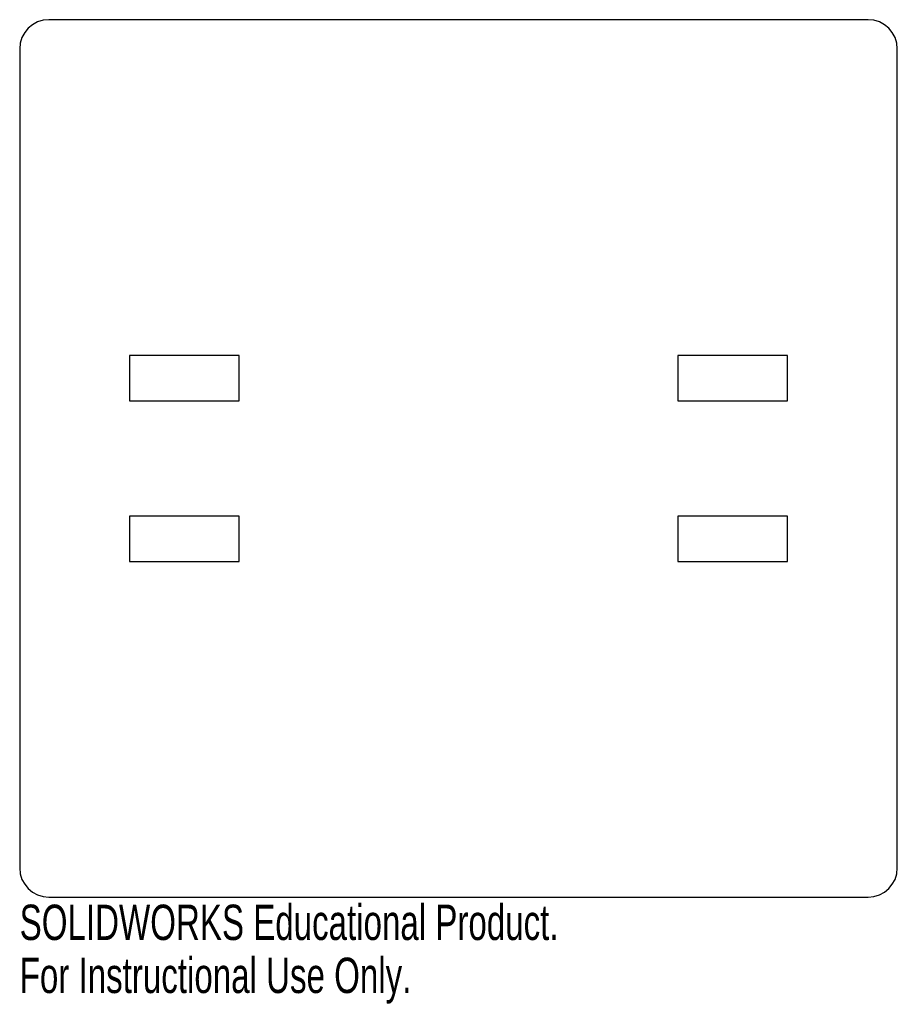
# Model space of a CAD drawing. Header units: millimetres. Extents: x -60 to 60, y -75 to 60.
import ezdxf

# ---------------------------------------------------------------- set-up
doc = ezdxf.new("R2010")
doc.units = ezdxf.units.MM
doc.styles.add('SLDTEXTSTYLE0', font='TXT', dxfattribs={"width": 0.7})

msp = doc.modelspace()

# ---------------------------------------------------------------- linework, layer by layer
at = {"color": 7, "linetype": 'Continuous', "lineweight": 25}
for p, q in [((56, 60), (-56, 60)), ((-60, 56), (-60, -56)), ((60, -56), (60, 56)), ((-45, 14.1), (-45, 7.9)), ((-30, 14.1), (-45, 14.1)), ((-30, 7.9), (-30, 14.1)), ((30, 14.1), (30, 7.9)), ((45, 14.1), (30, 14.1)), ((45, 7.9), (45, 14.1)), ((-45, 7.9), (-30, 7.9)), ((30, 7.9), (45, 7.9)), ((-45, -7.9), (-45, -14.1)), ((-30, -7.9), (-45, -7.9)), ((-30, -14.1), (-30, -7.9)), ((30, -7.9), (30, -14.1)), ((45, -7.9), (30, -7.9)), ((45, -14.1), (45, -7.9)), ((-45, -14.1), (-30, -14.1)), ((30, -14.1), (45, -14.1)), ((-56, -60), (56, -60))]:
    msp.add_line(p, q, dxfattribs=at)
for centre, start, end in [((-56, 56), 90, 180), ((56, 56), 0, 90), ((-56, -56), 180, 270), ((56, -56), 270, 0)]:
    msp.add_arc(centre, 4, start, end, dxfattribs=at)

# ---------------------------------------------------------------- texts
at = {"color": 7, "linetype": 'Continuous', "char_height": 4.8336, "attachment_point": 1, "style": 'SLDTEXTSTYLE0'}
for s, insert in [('SOLIDWORKS Educational Product.', (-60, -61.02)), ('For Instructional Use Only.', (-60, -68.27))]:
    msp.add_mtext(s, dxfattribs=dict(at, insert=insert))

doc.saveas('drawing.dxf')
